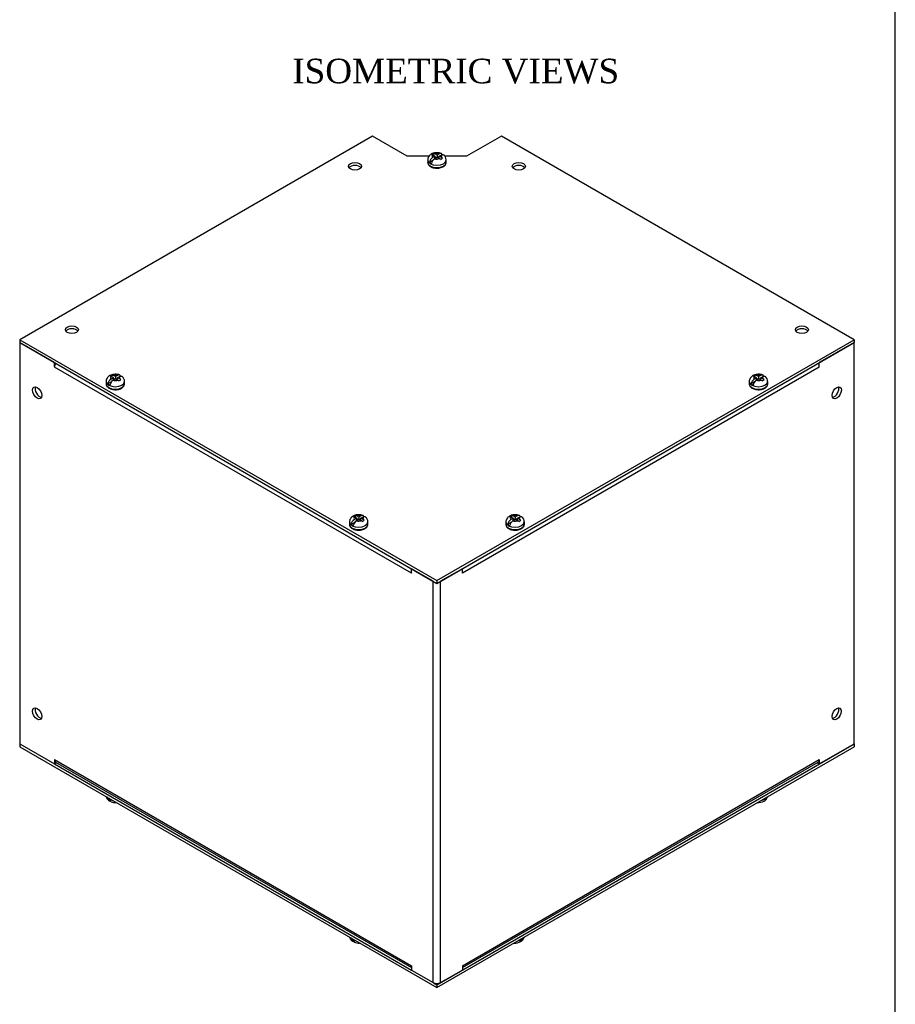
# Model space of a CAD drawing. Header units: inches. Extents: x 0.2 to 77.9, y -0.5 to 51.8.
# Tile 5 of 6: x 60.1 to 77.9, y 13.4 to 33.5. Entities that reach past the tile are written whole.
import ezdxf
from ezdxf.enums import TextEntityAlignment as Align

# ---------------------------------------------------------------- set-up
doc = ezdxf.new("R2010")
doc.units = ezdxf.units.IN
doc.header["$MEASUREMENT"] = 0
for name, color, linetype in [('COM55548-5', 7, 'Continuous'), ('COM55550-5', 7, 'Continuous'), ('Default', 7, 'Continuous'), ('SCS19491', 7, 'Continuous')]:
    doc.layers.add(name, color=color, linetype=linetype)
doc.styles.add('SEACAD_Times_New_Roman', font='times.ttf')

# ---------------------------------------------------------------- blocks, each defined once
blk = doc.blocks.new('SE6')
at = {"layer": 'COM55548-5', "color": 7, "linetype": 'Continuous'}
for p, q in [((67.252, 31.097), (60.079, 26.956)), ((67.959, 30.689), (67.252, 31.097)), ((69.877, 31.097), (69.169, 30.689)), ((77.049, 26.956), (69.877, 31.097)), ((68.402, 30.689), (67.959, 30.689)), ((69.169, 30.689), (68.725, 30.689)), ((60.079, 26.956), (68.564, 22.057)), ((60.079, 26.956), (60.079, 26.897)), ((60.079, 26.897), (68.564, 21.998)), ((68.564, 22.057), (77.049, 26.956)), ((68.564, 21.998), (77.049, 26.897)), ((77.049, 26.956), (77.049, 26.897)), ((68.564, 22.057), (68.564, 21.998)), ((60.079, 18.732), (60.079, 18.673)), ((60.079, 18.673), (68.564, 13.774)), ((68.564, 13.833), (77.049, 18.732)), ((68.564, 13.774), (77.049, 18.673)), ((77.049, 18.732), (77.049, 18.673)), ((60.786, 18.324), (68.046, 14.132)), ((68.495, 13.873), (68.564, 13.833)), ((68.564, 13.833), (68.564, 13.774))]:
    blk.add_line(p, q, dxfattribs=at)
for centre in [(66.898, 30.485), (70.23, 30.485), (61.14, 27.16), (75.989, 27.16)]:
    blk.add_ellipse(centre, major_axis=(-0.133, 0), ratio=0.57735, dxfattribs=at)
for centre in [(66.898, 30.426), (70.23, 30.426), (61.14, 27.101), (75.989, 27.101)]:
    blk.add_ellipse(centre, major_axis=(0.133, 0), ratio=0.57735, start_param=0.392819, end_param=2.748773, dxfattribs=at)
at = {"layer": 'COM55550-5', "color": 7, "linetype": 'Continuous'}
for p, q in [((60.078, 26.897), (60.078, 18.732)), ((60.078, 26.897), (60.079, 26.897)), ((60.785, 26.489), (60.078, 26.897)), ((77.049, 26.897), (76.342, 26.489)), ((77.049, 18.732), (77.049, 26.897)), ((60.785, 26.401), (60.785, 26.489)), ((60.786, 26.489), (60.785, 26.489)), ((76.342, 26.401), (76.342, 26.489)), ((60.785, 26.401), (60.785, 26.4)), ((60.785, 26.401), (60.785, 26.401)), ((68.046, 22.209), (60.785, 26.4)), ((76.342, 26.4), (69.082, 22.209)), ((76.342, 26.401), (76.342, 26.401)), ((76.342, 26.4), (76.342, 26.401)), ((68.487, 22.042), (68.046, 22.297)), ((68.046, 22.297), (68.046, 22.297)), ((68.046, 22.209), (68.046, 22.297)), ((69.082, 22.297), (68.64, 22.042)), ((69.082, 22.209), (69.082, 22.297)), ((68.046, 22.209), (68.046, 22.209)), ((68.046, 22.209), (68.046, 22.209)), ((68.487, 13.877), (68.487, 22.042)), ((68.64, 13.877), (68.64, 22.042)), ((69.082, 22.209), (69.082, 22.209)), ((69.082, 22.209), (69.082, 22.209)), ((60.078, 18.732), (60.785, 18.324)), ((76.342, 18.324), (77.049, 18.732)), ((60.785, 18.412), (60.785, 18.324)), ((60.785, 18.412), (60.785, 18.412)), ((60.785, 18.412), (68.046, 14.22)), ((60.83, 18.35), (60.785, 18.324)), ((60.808, 18.362), (68.046, 14.184)), ((69.082, 14.22), (76.342, 18.412)), ((69.082, 14.184), (76.32, 18.362)), ((76.298, 18.35), (76.342, 18.324)), ((76.342, 18.412), (76.342, 18.412)), ((76.342, 18.412), (76.342, 18.324)), ((68.046, 14.22), (68.046, 14.22)), ((68.046, 14.22), (68.046, 14.132)), ((68.046, 14.132), (68.487, 13.877)), ((68.64, 13.877), (69.082, 14.132)), ((69.082, 14.22), (69.082, 14.132)), ((69.082, 14.22), (69.082, 14.22))]:
    blk.add_line(p, q, dxfattribs=at)
for centre, major_axis, start_param, end_param in [((60.862, 26.445), (-0.054, -0.0935), 4.709115, 5.497787), ((76.266, 26.445), (-0.054, 0.0935), 3.926991, 4.712389), ((60.483, 25.906), (0.066, -0.115), 3.534412, 5.890366), ((76.645, 25.906), (0.067, 0.115), 3.534412, 5.890366), ((68.122, 22.253), (0.054, 0.0935), -3.965179, -3.926991), ((68.564, 22.086), (-0.108, 0), 0.785398, 0.88166), ((69.006, 22.253), (0.054, -0.0935), 0.785398, 0.823586), ((60.483, 19.374), (0.066, -0.115), 3.534412, 5.890366), ((76.645, 19.374), (0.066, 0.115), 3.534412, 5.890366), ((60.862, 18.456), (0.054, 0.0935), 2.356194, 3.141593), ((76.266, 18.456), (-0.054, 0.0935), 3.141593, 3.926991), ((68.122, 14.264), (0.054, 0.0935), -3.926991, -3.888803), ((69.006, 14.264), (-0.054, 0.0935), 3.888803, 3.926991), ((68.564, 13.921), (0.108, 0), 3.926991, 5.497787)]:
    blk.add_ellipse(centre, major_axis=major_axis, ratio=0.57735, start_param=start_param, end_param=end_param, dxfattribs=at)
for centre, major_axis in [((60.432, 25.876), (-0.066, 0.115)), ((76.696, 25.876), (-0.067, -0.115)), ((60.432, 19.344), (-0.066, 0.115)), ((76.696, 19.344), (-0.066, -0.115))]:
    blk.add_ellipse(centre, major_axis=major_axis, ratio=0.57735, dxfattribs=at)
at = {"layer": 'SCS19491', "color": 7, "linetype": 'Continuous'}
for p, q in [((68.499, 30.746), (68.459, 30.721)), ((68.459, 30.721), (68.478, 30.713)), ((68.524, 30.689), (68.477, 30.662)), ((68.478, 30.713), (68.524, 30.689)), ((68.499, 30.702), (68.499, 30.746)), ((68.52, 30.637), (68.568, 30.665)), ((68.567, 30.713), (68.521, 30.738)), ((68.524, 30.64), (68.524, 30.689)), ((68.556, 30.658), (68.524, 30.675)), ((68.609, 30.737), (68.567, 30.713)), ((68.567, 30.713), (68.567, 30.664)), ((68.568, 30.665), (68.616, 30.64)), ((68.611, 30.677), (68.579, 30.659)), ((68.611, 30.69), (68.651, 30.713)), ((68.655, 30.666), (68.611, 30.69)), ((68.611, 30.643), (68.611, 30.69)), ((68.638, 30.625), (68.678, 30.649)), ((68.678, 30.649), (68.655, 30.666)), ((68.377, 30.614), (68.377, 30.565)), ((68.484, 30.604), (68.413, 30.563)), ((68.752, 30.565), (68.752, 30.614)), ((61.836, 26.107), (61.836, 26.058)), ((61.944, 26.097), (61.872, 26.056)), ((61.959, 26.238), (61.918, 26.213)), ((61.918, 26.213), (61.937, 26.206)), ((61.937, 26.206), (61.984, 26.181)), ((61.984, 26.181), (61.937, 26.154)), ((61.959, 26.195), (61.959, 26.238)), ((61.979, 26.13), (62.028, 26.158)), ((62.026, 26.206), (61.98, 26.23)), ((61.984, 26.132), (61.984, 26.181)), ((62.015, 26.151), (61.984, 26.167)), ((62.068, 26.23), (62.026, 26.206)), ((62.026, 26.206), (62.026, 26.157)), ((62.028, 26.158), (62.075, 26.132)), ((62.07, 26.17), (62.039, 26.152)), ((62.07, 26.182), (62.11, 26.206)), ((62.114, 26.159), (62.07, 26.182)), ((62.07, 26.135), (62.07, 26.182)), ((62.097, 26.117), (62.137, 26.142)), ((62.137, 26.142), (62.114, 26.159)), ((62.211, 26.058), (62.211, 26.107)), ((74.917, 26.107), (74.917, 26.058)), ((75.025, 26.097), (74.954, 26.056)), ((75.04, 26.238), (74.999, 26.213)), ((74.999, 26.213), (75.019, 26.206)), ((75.065, 26.181), (75.018, 26.154)), ((75.019, 26.206), (75.065, 26.181)), ((75.04, 26.195), (75.04, 26.238)), ((75.061, 26.13), (75.109, 26.158)), ((75.107, 26.206), (75.062, 26.23)), ((75.065, 26.132), (75.065, 26.181)), ((75.096, 26.151), (75.065, 26.167)), ((75.149, 26.23), (75.107, 26.206)), ((75.107, 26.206), (75.107, 26.157)), ((75.109, 26.158), (75.157, 26.132)), ((75.152, 26.17), (75.12, 26.152)), ((75.152, 26.182), (75.192, 26.206)), ((75.195, 26.159), (75.152, 26.182)), ((75.152, 26.135), (75.152, 26.182)), ((75.178, 26.117), (75.219, 26.142)), ((75.219, 26.142), (75.195, 26.159)), ((75.292, 26.058), (75.292, 26.107)), ((66.786, 23.249), (66.786, 23.2)), ((66.893, 23.24), (66.822, 23.198)), ((66.908, 23.381), (66.868, 23.356)), ((66.868, 23.356), (66.887, 23.348)), ((66.933, 23.324), (66.886, 23.297)), ((66.887, 23.348), (66.933, 23.324)), ((66.908, 23.337), (66.908, 23.381)), ((66.929, 23.272), (66.977, 23.3)), ((66.976, 23.348), (66.93, 23.373)), ((66.933, 23.275), (66.933, 23.324)), ((66.965, 23.293), (66.933, 23.31)), ((67.018, 23.372), (66.976, 23.348)), ((66.976, 23.348), (66.976, 23.299)), ((66.977, 23.3), (67.025, 23.275)), ((67.02, 23.312), (66.988, 23.294)), ((67.02, 23.325), (67.06, 23.348)), ((67.064, 23.301), (67.02, 23.325)), ((67.02, 23.278), (67.02, 23.325)), ((67.047, 23.26), (67.087, 23.284)), ((67.087, 23.284), (67.064, 23.301)), ((67.161, 23.2), (67.161, 23.249)), ((69.968, 23.249), (69.968, 23.2)), ((70.075, 23.24), (70.004, 23.198)), ((70.09, 23.381), (70.05, 23.356)), ((70.05, 23.356), (70.069, 23.348)), ((70.115, 23.324), (70.068, 23.297)), ((70.069, 23.348), (70.115, 23.324)), ((70.09, 23.337), (70.09, 23.381)), ((70.111, 23.272), (70.159, 23.3)), ((70.158, 23.348), (70.112, 23.373)), ((70.115, 23.275), (70.115, 23.324)), ((70.147, 23.293), (70.115, 23.31)), ((70.2, 23.372), (70.158, 23.348)), ((70.158, 23.348), (70.158, 23.299)), ((70.159, 23.3), (70.207, 23.275)), ((70.202, 23.312), (70.17, 23.294)), ((70.202, 23.325), (70.242, 23.348)), ((70.246, 23.301), (70.202, 23.325)), ((70.202, 23.278), (70.202, 23.325)), ((70.229, 23.26), (70.269, 23.284)), ((70.269, 23.284), (70.246, 23.301)), ((70.343, 23.2), (70.343, 23.249))]:
    blk.add_line(p, q, dxfattribs=at)
for centre, radius, start, end in [((68.555, 30.541), 0.144, 122.6431, 170.9725), ((68.484, 30.671), 0.0757, 61.1704, 78.6217), ((68.63, 30.617), 0.121, 358.7659, 53.659), ((68.597, 30.516), 0.144, 122.6435, 170.9722), ((68.564, 30.543), 0.11, 47.8747, 61.5442), ((62.014, 26.033), 0.144, 122.6431, 170.9725), ((62.057, 26.009), 0.144, 122.6435, 170.9722), ((61.944, 26.164), 0.0757, 61.1704, 78.6217), ((62.023, 26.036), 0.11, 47.8747, 61.5442), ((62.089, 26.109), 0.121, 358.7659, 53.659), ((75.096, 26.033), 0.144, 122.6431, 170.9725), ((75.138, 26.009), 0.144, 122.6435, 170.9722), ((75.025, 26.164), 0.0757, 61.1704, 78.6217), ((75.105, 26.036), 0.11, 47.8747, 61.5442), ((75.17, 26.109), 0.121, 358.7659, 53.659), ((66.964, 23.176), 0.144, 122.6431, 170.9725), ((67.006, 23.151), 0.144, 122.6435, 170.9722), ((66.893, 23.306), 0.0757, 61.1704, 78.6217), ((66.973, 23.178), 0.11, 47.8747, 61.5442), ((67.039, 23.252), 0.121, 358.7659, 53.659), ((70.146, 23.176), 0.144, 122.6431, 170.9725), ((70.188, 23.151), 0.144, 122.6435, 170.9722), ((70.075, 23.306), 0.0757, 61.1704, 78.6217), ((70.155, 23.178), 0.11, 47.8747, 61.5442), ((70.221, 23.252), 0.121, 358.7659, 53.659), ((61.955, 17.681), 0.118, 191.8493, 234.0957), ((62.024, 17.779), 0.24, 248.8558, 274.0998), ((75.105, 17.779), 0.24, 265.7259, 298.3004), ((66.905, 14.823), 0.118, 191.8493, 234.0957), ((66.973, 14.921), 0.24, 248.8558, 274.0998), ((70.155, 14.921), 0.24, 265.7259, 298.3004)]:
    blk.add_arc(centre, radius, start, end, dxfattribs=at)
for centre, major_axis, start_param, end_param in [((68.564, 30.687), (0.0975, 0), 2.657556, 3.614224), ((68.564, 30.687), (0.0975, 0), 1.098165, 2.03117), ((68.564, 30.687), (-0.0975, 0), 2.760151, 3.614224), ((68.564, 30.614), (-0.188, 0), 0.000763, 3.142326), ((68.564, 30.565), (0.188, 0), 3.141593, 6.283185), ((68.564, 30.626), (-0.186, 0), 0.623612, 0.947184), ((68.564, 30.687), (-0.0975, 0), 1.098165, 2.133766), ((62.023, 26.107), (-0.187, 0), 0.000763, 3.142326), ((62.023, 26.058), (0.187, 0), 3.141593, 6.283185), ((62.023, 26.119), (-0.186, 0), 0.623612, 0.947184), ((62.023, 26.18), (0.0975, 0), 2.657556, 3.614224), ((62.023, 26.18), (-0.0975, 0), 1.098165, 2.133766), ((62.023, 26.18), (0.0975, 0), 1.098165, 2.03117), ((62.023, 26.18), (-0.0975, 0), 2.760151, 3.614224), ((75.105, 26.107), (-0.187, 0), 0.000763, 3.142326), ((75.105, 26.058), (0.188, 0), 3.141593, 6.283185), ((75.105, 26.119), (-0.186, 0), 0.623612, 0.947184), ((75.105, 26.18), (0.0975, 0), 2.657556, 3.614224), ((75.105, 26.18), (-0.0975, 0), 1.098165, 2.133766), ((75.105, 26.18), (0.0975, 0), 1.098165, 2.03117), ((75.105, 26.18), (-0.0975, 0), 2.760151, 3.614224), ((66.973, 23.249), (-0.187, 0), 0.000763, 3.142326), ((66.973, 23.322), (0.0975, 0), 2.657556, 3.614224), ((66.973, 23.322), (-0.0975, 0), 1.098165, 2.133766), ((66.973, 23.322), (0.0975, 0), 1.098165, 2.03117), ((66.973, 23.322), (-0.0975, 0), 2.760151, 3.614224), ((70.155, 23.249), (-0.187, 0), 0.000763, 3.142326), ((70.155, 23.322), (0.0975, 0), 2.657556, 3.614224), ((70.155, 23.322), (-0.0975, 0), 1.098165, 2.133766), ((70.155, 23.322), (0.0975, 0), 1.098165, 2.03117), ((70.155, 23.322), (-0.0975, 0), 2.760151, 3.614224), ((66.973, 23.2), (0.187, 0), 3.141593, 6.283185), ((66.973, 23.261), (-0.186, 0), 0.623612, 0.947184), ((70.155, 23.2), (0.188, 0), 3.141593, 6.283185), ((70.155, 23.261), (-0.186, 0), 0.623612, 0.947184), ((62.023, 17.685), (0.187, 0), 3.432057, 4.421925), ((75.105, 17.685), (0.188, 0), 5.002853, 5.992721), ((62.023, 17.673), (-0.186, 0), 0.623612, 0.947184), ((66.973, 14.827), (0.187, 0), 3.432057, 4.421925), ((66.973, 14.815), (-0.186, 0), 0.623612, 0.947184), ((70.155, 14.827), (0.187, 0), 5.002853, 5.992721)]:
    blk.add_ellipse(centre, major_axis=major_axis, ratio=0.57735, start_param=start_param, end_param=end_param, dxfattribs=at)
for points, knots in [([(68.651, 30.744), (68.65, 30.745), (68.638, 30.751), (68.606, 30.758), (68.561, 30.762), (68.513, 30.757), (68.47, 30.743), (68.433, 30.722), (68.405, 30.696), (68.386, 30.664), (68.377, 30.635), (68.378, 30.619), (68.378, 30.614)], [0, 0, 0, 0, 0.005498, 0.128076, 0.253943, 0.381849, 0.514259, 0.634586, 0.746248, 0.852275, 0.956148, 1, 1, 1, 1]), ([(68.673, 30.713), (68.672, 30.717), (68.671, 30.721), (68.669, 30.728), (68.667, 30.731), (68.663, 30.736), (68.661, 30.738), (68.656, 30.742), (68.653, 30.744), (68.648, 30.746), (68.644, 30.746), (68.638, 30.747), (68.634, 30.747), (68.627, 30.745), (68.624, 30.744), (68.616, 30.741), (68.612, 30.74), (68.609, 30.737)], [0, 0, 0, 0, 0.125, 0.125, 0.25, 0.25, 0.375, 0.375, 0.5, 0.5, 0.625, 0.625, 0.75, 0.75, 0.875, 0.875, 1, 1, 1, 1]), ([(68.651, 30.713), (68.655, 30.715), (68.659, 30.717), (68.666, 30.72), (68.67, 30.721), (68.677, 30.722), (68.68, 30.722), (68.687, 30.722), (68.69, 30.721), (68.696, 30.719), (68.699, 30.718), (68.701, 30.715), (68.702, 30.715), (68.702, 30.715)], [0, 0, 0, 0, 0.125, 0.125, 0.25, 0.25, 0.375, 0.375, 0.5, 0.5, 0.625, 0.625, 0.6403914, 0.6403914, 0.6403914, 0.6403914]), ([(68.378, 30.566), (68.378, 30.562), (68.376, 30.55), (68.385, 30.526), (68.403, 30.501), (68.432, 30.478), (68.468, 30.461), (68.511, 30.449), (68.557, 30.445), (68.604, 30.447), (68.648, 30.457), (68.688, 30.473), (68.719, 30.495), (68.74, 30.521), (68.751, 30.546), (68.751, 30.56), (68.75, 30.566)], [0, 0, 0, 0, 0.024014, 0.096903, 0.169681, 0.246149, 0.326132, 0.407078, 0.487806, 0.568474, 0.64944, 0.731093, 0.813863, 0.88815, 0.958689, 1, 1, 1, 1]), ([(62.11, 26.237), (62.11, 26.237), (62.097, 26.244), (62.065, 26.25), (62.02, 26.254), (61.973, 26.249), (61.929, 26.236), (61.892, 26.215), (61.864, 26.188), (61.845, 26.157), (61.836, 26.128), (61.837, 26.112), (61.837, 26.107)], [0, 0, 0, 0, 0.005498, 0.128076, 0.253943, 0.381849, 0.514259, 0.634586, 0.746248, 0.852275, 0.956148, 1, 1, 1, 1]), ([(75.192, 26.237), (75.191, 26.237), (75.178, 26.244), (75.147, 26.25), (75.101, 26.254), (75.054, 26.249), (75.011, 26.236), (74.974, 26.215), (74.946, 26.188), (74.927, 26.157), (74.917, 26.128), (74.918, 26.112), (74.919, 26.107)], [0, 0, 0, 0, 0.005498, 0.128076, 0.253943, 0.381849, 0.514259, 0.634586, 0.746248, 0.852275, 0.956148, 1, 1, 1, 1]), ([(61.837, 26.059), (61.837, 26.055), (61.835, 26.043), (61.844, 26.019), (61.863, 25.993), (61.891, 25.971), (61.927, 25.954), (61.97, 25.942), (62.016, 25.938), (62.063, 25.94), (62.108, 25.95), (62.147, 25.966), (62.179, 25.988), (62.2, 26.013), (62.211, 26.038), (62.21, 26.053), (62.209, 26.059)], [0, 0, 0, 0, 0.024014, 0.096903, 0.169681, 0.246149, 0.326132, 0.407078, 0.487806, 0.568474, 0.64944, 0.731093, 0.813863, 0.88815, 0.958689, 1, 1, 1, 1]), ([(62.132, 26.206), (62.132, 26.21), (62.131, 26.214), (62.128, 26.22), (62.126, 26.223), (62.123, 26.229), (62.12, 26.231), (62.115, 26.235), (62.113, 26.236), (62.107, 26.238), (62.104, 26.239), (62.097, 26.24), (62.094, 26.239), (62.086, 26.238), (62.083, 26.237), (62.075, 26.234), (62.072, 26.232), (62.068, 26.23)], [0, 0, 0, 0, 0.125, 0.125, 0.25, 0.25, 0.375, 0.375, 0.5, 0.5, 0.625, 0.625, 0.75, 0.75, 0.875, 0.875, 1, 1, 1, 1]), ([(62.11, 26.206), (62.114, 26.208), (62.118, 26.21), (62.125, 26.213), (62.129, 26.214), (62.136, 26.215), (62.14, 26.215), (62.146, 26.215), (62.149, 26.214), (62.155, 26.212), (62.158, 26.21), (62.161, 26.208), (62.161, 26.208), (62.161, 26.208)], [0, 0, 0, 0, 0.125, 0.125, 0.25, 0.25, 0.375, 0.375, 0.5, 0.5, 0.625, 0.625, 0.6403914, 0.6403914, 0.6403914, 0.6403914]), ([(74.919, 26.059), (74.918, 26.055), (74.917, 26.043), (74.926, 26.019), (74.944, 25.993), (74.972, 25.971), (75.009, 25.954), (75.052, 25.942), (75.098, 25.938), (75.145, 25.94), (75.189, 25.95), (75.229, 25.966), (75.26, 25.988), (75.281, 26.013), (75.292, 26.038), (75.291, 26.053), (75.291, 26.059)], [0, 0, 0, 0, 0.024014, 0.096903, 0.169681, 0.246149, 0.326132, 0.407078, 0.487806, 0.568474, 0.64944, 0.731093, 0.813863, 0.88815, 0.958689, 1, 1, 1, 1]), ([(75.214, 26.206), (75.213, 26.21), (75.212, 26.214), (75.209, 26.22), (75.208, 26.223), (75.204, 26.229), (75.202, 26.231), (75.197, 26.235), (75.194, 26.236), (75.188, 26.238), (75.185, 26.239), (75.179, 26.24), (75.175, 26.239), (75.168, 26.238), (75.164, 26.237), (75.157, 26.234), (75.153, 26.232), (75.149, 26.23)], [0, 0, 0, 0, 0.125, 0.125, 0.25, 0.25, 0.375, 0.375, 0.5, 0.5, 0.625, 0.625, 0.75, 0.75, 0.875, 0.875, 1, 1, 1, 1]), ([(75.192, 26.206), (75.195, 26.208), (75.199, 26.21), (75.207, 26.213), (75.21, 26.214), (75.218, 26.215), (75.221, 26.215), (75.228, 26.215), (75.231, 26.214), (75.237, 26.212), (75.239, 26.21), (75.242, 26.208), (75.242, 26.208), (75.243, 26.208)], [0, 0, 0, 0, 0.125, 0.125, 0.25, 0.25, 0.375, 0.375, 0.5, 0.5, 0.625, 0.625, 0.6403914, 0.6403914, 0.6403914, 0.6403914]), ([(67.06, 23.379), (67.059, 23.38), (67.047, 23.386), (67.015, 23.393), (66.97, 23.397), (66.922, 23.392), (66.879, 23.378), (66.842, 23.357), (66.814, 23.331), (66.795, 23.299), (66.786, 23.27), (66.787, 23.254), (66.787, 23.249)], [0, 0, 0, 0, 0.005498, 0.128076, 0.253943, 0.381849, 0.514259, 0.634586, 0.746248, 0.852275, 0.956148, 1, 1, 1, 1]), ([(67.082, 23.348), (67.081, 23.352), (67.08, 23.356), (67.078, 23.363), (67.076, 23.366), (67.072, 23.371), (67.07, 23.373), (67.065, 23.377), (67.062, 23.379), (67.057, 23.381), (67.053, 23.381), (67.047, 23.382), (67.043, 23.382), (67.036, 23.38), (67.033, 23.379), (67.025, 23.376), (67.021, 23.375), (67.018, 23.372)], [0, 0, 0, 0, 0.125, 0.125, 0.25, 0.25, 0.375, 0.375, 0.5, 0.5, 0.625, 0.625, 0.75, 0.75, 0.875, 0.875, 1, 1, 1, 1]), ([(67.06, 23.348), (67.064, 23.35), (67.068, 23.352), (67.075, 23.355), (67.079, 23.356), (67.086, 23.357), (67.089, 23.357), (67.096, 23.357), (67.099, 23.356), (67.105, 23.354), (67.108, 23.353), (67.11, 23.35), (67.111, 23.35), (67.111, 23.35)], [0, 0, 0, 0, 0.125, 0.125, 0.25, 0.25, 0.375, 0.375, 0.5, 0.5, 0.625, 0.625, 0.6403914, 0.6403914, 0.6403914, 0.6403914]), ([(70.242, 23.379), (70.241, 23.38), (70.229, 23.386), (70.197, 23.393), (70.152, 23.397), (70.104, 23.392), (70.061, 23.378), (70.024, 23.357), (69.996, 23.331), (69.977, 23.299), (69.968, 23.27), (69.969, 23.254), (69.969, 23.249)], [0, 0, 0, 0, 0.005498, 0.128076, 0.253943, 0.381849, 0.514259, 0.634586, 0.746248, 0.852275, 0.956148, 1, 1, 1, 1]), ([(70.264, 23.348), (70.263, 23.352), (70.262, 23.356), (70.26, 23.363), (70.258, 23.366), (70.254, 23.371), (70.252, 23.373), (70.247, 23.377), (70.244, 23.379), (70.239, 23.381), (70.235, 23.381), (70.229, 23.382), (70.225, 23.382), (70.218, 23.38), (70.215, 23.379), (70.207, 23.376), (70.203, 23.375), (70.2, 23.372)], [0, 0, 0, 0, 0.125, 0.125, 0.25, 0.25, 0.375, 0.375, 0.5, 0.5, 0.625, 0.625, 0.75, 0.75, 0.875, 0.875, 1, 1, 1, 1]), ([(70.242, 23.348), (70.246, 23.35), (70.25, 23.352), (70.257, 23.355), (70.261, 23.356), (70.268, 23.357), (70.271, 23.357), (70.278, 23.357), (70.281, 23.356), (70.287, 23.354), (70.29, 23.353), (70.292, 23.35), (70.293, 23.35), (70.293, 23.35)], [0, 0, 0, 0, 0.125, 0.125, 0.25, 0.25, 0.375, 0.375, 0.5, 0.5, 0.625, 0.625, 0.6403914, 0.6403914, 0.6403914, 0.6403914]), ([(66.787, 23.201), (66.787, 23.197), (66.785, 23.185), (66.794, 23.161), (66.812, 23.136), (66.841, 23.113), (66.877, 23.096), (66.92, 23.084), (66.966, 23.08), (67.013, 23.082), (67.057, 23.092), (67.097, 23.108), (67.128, 23.13), (67.149, 23.156), (67.16, 23.181), (67.16, 23.195), (67.159, 23.201)], [0, 0, 0, 0, 0.024014, 0.096903, 0.169681, 0.246149, 0.326132, 0.407078, 0.487806, 0.568474, 0.64944, 0.731093, 0.813863, 0.88815, 0.958689, 1, 1, 1, 1]), ([(69.969, 23.201), (69.969, 23.197), (69.967, 23.185), (69.976, 23.161), (69.994, 23.136), (70.023, 23.113), (70.059, 23.096), (70.102, 23.084), (70.148, 23.08), (70.195, 23.082), (70.239, 23.092), (70.279, 23.108), (70.31, 23.13), (70.331, 23.156), (70.342, 23.181), (70.342, 23.195), (70.341, 23.201)], [0, 0, 0, 0, 0.024014, 0.096903, 0.169681, 0.246149, 0.326132, 0.407078, 0.487806, 0.568474, 0.64944, 0.731093, 0.813863, 0.88815, 0.958689, 1, 1, 1, 1]), ([(75.219, 17.567), (75.228, 17.573), (75.245, 17.584), (75.269, 17.61), (75.282, 17.635), (75.288, 17.651), (75.289, 17.656)], [0, 0, 0, 0, 0.1972353, 0.4575188, 0.7059626, 0.7945066, 0.7945066, 0.7945066, 0.7945066]), ([(61.872, 17.61), (61.873, 17.606), (61.874, 17.603), (61.876, 17.596), (61.878, 17.593), (61.882, 17.588), (61.884, 17.585), (61.889, 17.581), (61.892, 17.58), (61.898, 17.578), (61.901, 17.577), (61.907, 17.577), (61.911, 17.577), (61.915, 17.578), (61.916, 17.578), (61.917, 17.578)], [0, 0, 0, 0, 0.125, 0.125, 0.25, 0.25, 0.375, 0.375, 0.5, 0.5, 0.625, 0.625, 0.75, 0.75, 0.7799802, 0.7799802, 0.7799802, 0.7799802]), ([(61.937, 17.555), (61.934, 17.556), (61.931, 17.557), (61.926, 17.561), (61.924, 17.563), (61.92, 17.568), (61.919, 17.571), (61.916, 17.578), (61.915, 17.582), (61.915, 17.586)], [0.5056947, 0.5056947, 0.5056947, 0.5056947, 0.625, 0.625, 0.75, 0.75, 0.875, 0.875, 1, 1, 1, 1]), ([(66.822, 14.752), (66.823, 14.749), (66.824, 14.745), (66.826, 14.738), (66.828, 14.735), (66.832, 14.73), (66.834, 14.727), (66.839, 14.724), (66.841, 14.722), (66.847, 14.72), (66.85, 14.719), (66.857, 14.719), (66.861, 14.719), (66.865, 14.72), (66.866, 14.72), (66.867, 14.72)], [0, 0, 0, 0, 0.125, 0.125, 0.25, 0.25, 0.375, 0.375, 0.5, 0.5, 0.625, 0.625, 0.75, 0.75, 0.7800931, 0.7800931, 0.7800931, 0.7800931]), ([(66.886, 14.697), (66.884, 14.698), (66.881, 14.699), (66.876, 14.703), (66.874, 14.705), (66.87, 14.711), (66.869, 14.714), (66.866, 14.72), (66.865, 14.724), (66.864, 14.728)], [0.5056947, 0.5056947, 0.5056947, 0.5056947, 0.625, 0.625, 0.75, 0.75, 0.875, 0.875, 1, 1, 1, 1]), ([(70.269, 14.71), (70.278, 14.715), (70.295, 14.727), (70.32, 14.752), (70.333, 14.778), (70.338, 14.794), (70.339, 14.798)], [0, 0, 0, 0, 0.1972353, 0.4575188, 0.7059626, 0.7945066, 0.7945066, 0.7945066, 0.7945066])]:
    blk.add_open_spline(points, degree=3, knots=knots, dxfattribs=at)
blk = doc.blocks.new('BORDER')
at = {"layer": 'Default', "color": 7, "linetype": 'Continuous'}
blk.add_line((0, 0), (0, 27.86), dxfattribs=at)

msp = doc.modelspace()

# ---------------------------------------------------------------- block references
at = {"layer": 'Default', "color": 7, "xscale": 1.855, "yscale": 1.855, "zscale": 1.855}
msp.add_blockref('BORDER', (77.888, 0.072), dxfattribs=at)
at = {"layer": 'Default'}
msp.add_blockref('SE6', (0, 0), dxfattribs=at)

# ---------------------------------------------------------------- texts
at = {"layer": 'Default', "color": 7, "linetype": 'Continuous', "style": 'SEACAD_Times_New_Roman'}
msp.add_text('ISOMETRIC VIEWS', height=0.5, dxfattribs=at).set_placement((65.622, 32.673), align=Align.TOP_LEFT)

doc.saveas('drawing.dxf')
